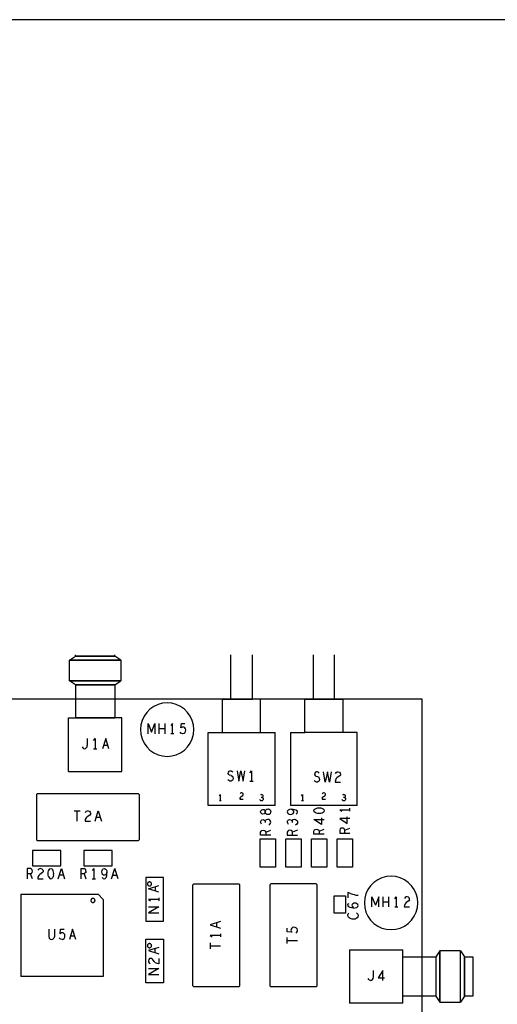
# Model space of a CAD drawing. Extents: x 235 to 565, y 215 to 425.
# Tile 11 of 15: x 396 to 442, y 330 to 425. Entities that reach past the tile are written whole.
import ezdxf

# ---------------------------------------------------------------- set-up
doc = ezdxf.new("R2010")
doc.units = 0
doc.layers.add('RVP8-IFD_G_tassy_art', color=2, linetype='CONTINUOUS')

msp = doc.modelspace()

# ---------------------------------------------------------------- linework, layer by layer
at = {"layer": 'RVP8-IFD_G_tassy_art'}
for points in [[(235.45, 215.45), (565.45, 215.45), (565.45, 425.45), (235.45, 425.45), (235.45, 215.45), (235.45, 215.45)], [(412.794, 356.439), (412.754, 356.89), (412.637, 357.328), (412.445, 357.739), (412.185, 358.11), (411.865, 358.43), (411.494, 358.69), (411.083, 358.882), (410.645, 358.999), (410.194, 359.039), (409.742, 358.999), (409.304, 358.882), (408.894, 358.69), (408.522, 358.43), (408.202, 358.11), (407.942, 357.739), (407.751, 357.328), (407.633, 356.89), (407.594, 356.439), (407.633, 355.987), (407.751, 355.549), (407.942, 355.139), (408.202, 354.767), (408.522, 354.447), (408.894, 354.187), (409.304, 353.996), (409.742, 353.878), (410.194, 353.839), (410.645, 353.878), (411.083, 353.996), (411.494, 354.187), (411.865, 354.447), (412.185, 354.767), (412.445, 355.139), (412.637, 355.549), (412.754, 355.987), (412.794, 356.439)], [(420.007, 348.18), (419.89, 348.205), (419.79, 348.281), (419.74, 348.395), (419.707, 348.319), (419.624, 348.256), (419.507, 348.231), (419.39, 348.269), (419.307, 348.357), (419.274, 348.459), (419.307, 348.56), (419.39, 348.649), (419.507, 348.687), (419.624, 348.661), (419.707, 348.598), (419.74, 348.522), (419.74, 348.395), (419.74, 348.522), (419.79, 348.636), (419.89, 348.712), (420.007, 348.737), (420.124, 348.712), (420.207, 348.649), (420.257, 348.547), (420.274, 348.459), (420.257, 348.37), (420.207, 348.269), (420.124, 348.205), (420.007, 348.18)], [(425.124, 348.293), (424.974, 348.28), (424.824, 348.293), (424.69, 348.331), (424.59, 348.381), (424.507, 348.457), (424.474, 348.559), (424.507, 348.66), (424.59, 348.736), (424.69, 348.787), (424.824, 348.825), (424.974, 348.837), (425.124, 348.825), (425.257, 348.787), (425.357, 348.736), (425.44, 348.66), (425.474, 348.559), (425.44, 348.457), (425.357, 348.381), (425.257, 348.331), (425.124, 348.293)], [(420.724, 343.059), (419.224, 343.059), (419.224, 345.819), (420.724, 345.819), (420.724, 343.059)], [(423.224, 343.059), (421.724, 343.059), (421.724, 345.819), (423.224, 345.819), (423.224, 343.059)], [(425.724, 343.059), (424.224, 343.059), (424.224, 345.819), (425.724, 345.819), (425.724, 343.059)], [(426.724, 343.059), (426.724, 345.819), (428.224, 345.819), (428.224, 343.059), (426.724, 343.059)], [(397.094, 344.689), (397.094, 343.189), (399.854, 343.189), (399.854, 344.689), (397.094, 344.689)], [(402.094, 344.689), (402.094, 343.189), (404.854, 343.189), (404.854, 344.689), (402.094, 344.689)], [(409.844, 342.059), (408.104, 342.059), (408.104, 337.819), (409.844, 337.819), (409.844, 342.059)], [(434.574, 339.599), (434.534, 340.05), (434.417, 340.488), (434.225, 340.899), (433.965, 341.27), (433.645, 341.59), (433.274, 341.85), (432.863, 342.042), (432.425, 342.159), (431.974, 342.199), (431.522, 342.159), (431.084, 342.042), (430.674, 341.85), (430.302, 341.59), (429.982, 341.27), (429.722, 340.899), (429.531, 340.488), (429.413, 340.05), (429.374, 339.599), (429.413, 339.147), (429.531, 338.709), (429.722, 338.299), (429.982, 337.927), (430.302, 337.607), (430.674, 337.347), (431.084, 337.156), (431.522, 337.038), (431.974, 336.999), (432.425, 337.038), (432.863, 337.156), (433.274, 337.347), (433.645, 337.607), (433.965, 337.927), (434.225, 338.299), (434.417, 338.709), (434.534, 339.147), (434.574, 339.599)], [(408.674, 341.439), (408.671, 341.473), (408.662, 341.507), (408.647, 341.539), (408.627, 341.567), (408.602, 341.592), (408.574, 341.612), (408.542, 341.627), (408.508, 341.636), (408.474, 341.639), (408.439, 341.636), (408.405, 341.627), (408.374, 341.612), (408.345, 341.592), (408.321, 341.567), (408.301, 341.539), (408.286, 341.507), (408.277, 341.473), (408.274, 341.439), (408.277, 341.404), (408.286, 341.37), (408.301, 341.339), (408.321, 341.31), (408.345, 341.286), (408.374, 341.266), (408.405, 341.251), (408.439, 341.242), (408.474, 341.239), (408.508, 341.242), (408.542, 341.251), (408.574, 341.266), (408.602, 341.286), (408.627, 341.31), (408.647, 341.339), (408.662, 341.37), (408.671, 341.404), (408.674, 341.439)], [(403.174, 339.839), (403.171, 339.873), (403.162, 339.907), (403.147, 339.939), (403.127, 339.967), (403.102, 339.992), (403.074, 340.012), (403.042, 340.027), (403.008, 340.036), (402.974, 340.039), (402.939, 340.036), (402.905, 340.027), (402.874, 340.012), (402.845, 339.992), (402.821, 339.967), (402.801, 339.939), (402.786, 339.907), (402.777, 339.873), (402.774, 339.839), (402.777, 339.804), (402.786, 339.77), (402.801, 339.739), (402.821, 339.71), (402.845, 339.686), (402.874, 339.666), (402.905, 339.651), (402.939, 339.642), (402.974, 339.639), (403.008, 339.642), (403.042, 339.651), (403.074, 339.666), (403.102, 339.686), (403.127, 339.71), (403.147, 339.739), (403.162, 339.77), (403.171, 339.804), (403.174, 339.839)], [(426.424, 338.589), (426.424, 340.289), (427.524, 340.289), (427.524, 338.589), (426.424, 338.589)], [(408.104, 336.059), (409.844, 336.059), (409.844, 331.819), (408.104, 331.819), (408.104, 336.059)], [(408.674, 335.439), (408.671, 335.473), (408.662, 335.507), (408.647, 335.539), (408.627, 335.567), (408.602, 335.592), (408.574, 335.612), (408.542, 335.627), (408.508, 335.636), (408.474, 335.639), (408.439, 335.636), (408.405, 335.627), (408.374, 335.612), (408.345, 335.592), (408.321, 335.567), (408.301, 335.539), (408.286, 335.507), (408.277, 335.473), (408.274, 335.439), (408.277, 335.404), (408.286, 335.37), (408.301, 335.339), (408.321, 335.31), (408.345, 335.286), (408.374, 335.266), (408.405, 335.251), (408.439, 335.242), (408.474, 335.239), (408.508, 335.242), (408.542, 335.251), (408.574, 335.266), (408.602, 335.286), (408.627, 335.31), (408.647, 335.339), (408.662, 335.37), (408.671, 335.404), (408.674, 335.439)], [(433.114, 334.349), (436.314, 334.349), (436.314, 330.529), (436.714, 329.939), (436.714, 334.939), (436.714, 329.939), (438.714, 329.939), (438.714, 334.939), (436.714, 334.939), (436.314, 334.349), (436.314, 330.529), (433.114, 330.529), (433.114, 334.349)], [(438.714, 334.939), (439.114, 334.349), (439.914, 334.349), (439.914, 330.529), (439.114, 330.529), (439.114, 334.349), (439.114, 330.529), (438.714, 329.939), (438.714, 334.939)]]:
    msp.add_lwpolyline(points, close=True, dxfattribs=at)
for points in [[(401.284, 360.779), (400.694, 361.179), (400.694, 363.179), (401.284, 363.579), (401.284, 363.713)], [(405.104, 363.579), (405.104, 363.713)], [(419.284, 359.389), (416.384, 359.389), (416.384, 363.713)], [(418.484, 359.389), (418.484, 363.713)], [(428.684, 349.069), (428.684, 356.169), (423.584, 356.169), (423.584, 359.389), (426.484, 359.389), (426.484, 363.713)], [(424.384, 363.713), (424.384, 359.389), (427.284, 359.389), (427.284, 356.169)], [(405.694, 363.179), (400.694, 363.179)], [(400.694, 363.179), (405.694, 363.179), (405.694, 361.179)], [(401.284, 363.579), (405.104, 363.579)], [(405.694, 363.179), (405.104, 363.579), (401.284, 363.579)], [(400.694, 361.179), (405.694, 361.179)], [(405.104, 360.779), (405.694, 361.179), (400.694, 361.179)], [(405.104, 360.779), (401.284, 360.779), (401.284, 357.579)], [(401.284, 360.779), (405.104, 360.779), (405.104, 357.579)], [(254.974, 279.439), (254.974, 359.439), (434.974, 359.439)], [(434.974, 359.439), (434.974, 279.439), (254.974, 279.439), (254.974, 279.439)], [(414.184, 356.169), (415.584, 356.169), (415.584, 359.389), (418.484, 359.389)], [(419.284, 356.169), (419.284, 359.389)], [(400.594, 352.379), (400.594, 357.579), (405.104, 357.579)], [(400.594, 352.379), (405.794, 352.379), (405.794, 357.579), (405.104, 357.579), (401.284, 357.579)], [(408.334, 357.039), (408.664, 356.205), (408.993, 357.039), (408.993, 356.039)], [(408.334, 356.039), (408.334, 357.039)], [(409.418, 356.039), (409.418, 357.039)], [(409.95, 357.039), (409.95, 356.039)], [(410.704, 356.039), (410.704, 357.039), (410.552, 356.839)], [(411.838, 356.072), (411.926, 356.139), (411.99, 356.255), (412.002, 356.389), (411.977, 356.522), (411.914, 356.605), (411.825, 356.672), (411.736, 356.689), (411.648, 356.672), (411.534, 356.605), (411.572, 357.039), (411.914, 357.039)], [(409.418, 356.539), (409.95, 356.539)], [(411.838, 356.072), (411.724, 356.039), (411.61, 356.055), (411.521, 356.105), (411.445, 356.189)], [(414.184, 349.069), (414.184, 356.169)], [(415.584, 356.169), (420.684, 356.169)], [(420.684, 349.069), (420.684, 356.169)], [(422.184, 356.169), (423.584, 356.169)], [(422.184, 356.169), (422.184, 349.069)], [(402.427, 355.579), (402.427, 354.912)], [(403.042, 355.379), (403.194, 355.579)], [(403.194, 355.579), (403.194, 354.579)], [(404.214, 355.579), (403.897, 354.579)], [(404.53, 354.579), (404.214, 355.579)], [(410.856, 356.039), (410.552, 356.039)], [(401.92, 354.779), (401.984, 354.679), (402.06, 354.612), (402.148, 354.579), (402.25, 354.612), (402.326, 354.679), (402.402, 354.779), (402.427, 354.912)], [(403.042, 354.579), (403.346, 354.579)], [(404.011, 354.929), (404.416, 354.929)], [(416.265, 352.005), (416.176, 352.072), (416.138, 352.189), (416.164, 352.305), (416.227, 352.389), (416.316, 352.439), (416.404, 352.439), (416.493, 352.405), (416.569, 352.322)], [(416.994, 352.439), (417.171, 351.439)], [(417.171, 351.439), (417.374, 352.439), (417.576, 351.439), (417.754, 352.439)], [(418.242, 352.239), (418.394, 352.439), (418.394, 351.439)], [(424.969, 352.222), (424.893, 352.305), (424.804, 352.339), (424.716, 352.339), (424.627, 352.289), (424.564, 352.205), (424.538, 352.089), (424.576, 351.972), (424.665, 351.905), (424.817, 351.872), (424.931, 351.805), (424.994, 351.705), (425.02, 351.589), (424.982, 351.472), (424.906, 351.389), (424.804, 351.339), (424.703, 351.339), (424.589, 351.389), (424.488, 351.472)], [(425.571, 351.339), (425.394, 352.339)], [(425.774, 352.339), (425.571, 351.339)], [(425.976, 351.339), (425.774, 352.339)], [(426.154, 352.339), (425.976, 351.339)], [(426.553, 352.172), (426.629, 352.272), (426.718, 352.322), (426.819, 352.339), (426.946, 352.305), (427.034, 352.222)], [(427.034, 352.222), (427.06, 352.122), (427.047, 352.022), (426.996, 351.939), (426.743, 351.772)], [(416.582, 351.572), (416.506, 351.489), (416.404, 351.439), (416.303, 351.439), (416.189, 351.489), (416.088, 351.572)], [(416.417, 351.972), (416.265, 352.005)], [(416.417, 351.972), (416.531, 351.905), (416.594, 351.805), (416.62, 351.689), (416.582, 351.572)], [(418.242, 351.439), (418.546, 351.439)], [(426.553, 351.489), (426.528, 351.339)], [(426.528, 351.339), (427.06, 351.339)], [(426.553, 351.489), (426.629, 351.655), (426.743, 351.772)], [(397.474, 350.139), (397.574, 350.239), (407.374, 350.239)], [(397.474, 350.139), (397.474, 345.739), (397.574, 345.639)], [(407.374, 350.239), (407.474, 350.139), (407.474, 345.739), (407.374, 345.639)], [(415.272, 350.015), (415.364, 350.139)], [(415.456, 349.519), (415.272, 349.519)], [(415.364, 350.139), (415.364, 349.519)], [(417.284, 349.763), (417.269, 349.67)], [(417.269, 349.67), (417.591, 349.67)], [(417.284, 349.763), (417.33, 349.866), (417.399, 349.939), (417.552, 350.042), (417.583, 350.094), (417.591, 350.156), (417.575, 350.218), (417.522, 350.269), (417.445, 350.29), (417.384, 350.28), (417.33, 350.249), (417.284, 350.187)], [(419.417, 349.849), (419.471, 349.829), (419.525, 349.777), (419.54, 349.705), (419.532, 349.643), (419.494, 349.581), (419.433, 349.529), (419.371, 349.519), (419.302, 349.529), (419.241, 349.57), (419.195, 349.643)], [(419.325, 350.128), (419.256, 350.087)], [(419.325, 350.128), (419.394, 350.139), (419.463, 350.108), (419.502, 350.056), (419.517, 349.994), (419.502, 349.932), (419.463, 349.88), (419.417, 349.849), (419.348, 349.849)], [(423.272, 350.015), (423.364, 350.139)], [(423.456, 349.519), (423.272, 349.519)], [(423.364, 350.139), (423.364, 349.519)], [(425.284, 349.763), (425.269, 349.67)], [(425.269, 349.67), (425.591, 349.67)], [(425.284, 349.763), (425.33, 349.866), (425.399, 349.939), (425.552, 350.042), (425.583, 350.094), (425.591, 350.156), (425.575, 350.218), (425.522, 350.269), (425.445, 350.29), (425.384, 350.28), (425.33, 350.249), (425.284, 350.187)], [(427.417, 349.849), (427.471, 349.829), (427.525, 349.777), (427.54, 349.705), (427.532, 349.643), (427.494, 349.581), (427.433, 349.529), (427.371, 349.519), (427.302, 349.529), (427.241, 349.57), (427.195, 349.643)], [(427.325, 350.128), (427.256, 350.087)], [(427.325, 350.128), (427.394, 350.139), (427.463, 350.108), (427.502, 350.056), (427.517, 349.994), (427.502, 349.932), (427.463, 349.88), (427.417, 349.849), (427.348, 349.849)], [(401.162, 348.539), (401.745, 348.539)], [(401.454, 347.539), (401.454, 348.539)], [(402.499, 348.539), (402.626, 348.505), (402.714, 348.422), (402.74, 348.322), (402.727, 348.222), (402.676, 348.139), (402.423, 347.972), (402.309, 347.855), (402.233, 347.689), (402.208, 347.539), (402.74, 347.539)], [(402.499, 348.539), (402.398, 348.522), (402.309, 348.472), (402.233, 348.372)], [(403.177, 347.539), (403.494, 348.539), (403.81, 347.539)], [(420.684, 349.069), (414.184, 349.069)], [(422.257, 348.712), (422.107, 348.687), (421.974, 348.623), (421.907, 348.547), (421.874, 348.459), (421.907, 348.357), (421.974, 348.281), (422.074, 348.231), (422.207, 348.205), (422.324, 348.231), (422.44, 348.294), (422.507, 348.37), (422.524, 348.459), (422.49, 348.56), (422.407, 348.636), (422.257, 348.712), (422.44, 348.712), (422.59, 348.687), (422.74, 348.623)], [(428.684, 349.069), (422.184, 349.069)], [(422.757, 348.243), (422.84, 348.332), (422.874, 348.433), (422.84, 348.535), (422.74, 348.623)], [(426.974, 348.659), (427.174, 348.507)], [(426.974, 348.659), (427.974, 348.659)], [(427.974, 348.507), (427.974, 348.811)], [(403.696, 347.889), (403.291, 347.889)], [(419.357, 347.261), (419.29, 347.375), (419.274, 347.489), (419.324, 347.603), (419.407, 347.667), (419.507, 347.692), (419.607, 347.667), (419.69, 347.603), (419.74, 347.527), (419.74, 347.413)], [(419.74, 347.527), (419.774, 347.616), (419.857, 347.705), (419.974, 347.73)], [(420.074, 347.16), (420.19, 347.236), (420.257, 347.337), (420.274, 347.451), (420.257, 347.553), (420.174, 347.654), (420.074, 347.717), (419.974, 347.73)], [(421.874, 347.489), (421.924, 347.603), (422.007, 347.667), (422.107, 347.692), (422.207, 347.667), (422.29, 347.603), (422.34, 347.527), (422.34, 347.413)], [(421.874, 347.489), (421.89, 347.375), (421.957, 347.261)], [(422.34, 347.527), (422.374, 347.616), (422.457, 347.705), (422.574, 347.73), (422.674, 347.717), (422.774, 347.654), (422.857, 347.553), (422.874, 347.451), (422.857, 347.337), (422.79, 347.236), (422.674, 347.16)], [(425.19, 347.222), (424.474, 347.691), (425.474, 347.691)], [(425.19, 347.855), (425.19, 347.222)], [(426.974, 347.791), (427.69, 347.322), (427.69, 347.955)], [(427.974, 347.791), (426.974, 347.791)], [(419.274, 346.165), (419.274, 346.482), (419.324, 346.583), (419.39, 346.647), (419.524, 346.672), (419.657, 346.647)], [(419.657, 346.647), (419.74, 346.571), (419.79, 346.482), (419.79, 346.165)], [(419.79, 346.482), (420.274, 346.672)], [(422.874, 346.672), (422.39, 346.482), (422.34, 346.571), (422.257, 346.647), (422.124, 346.672), (421.99, 346.647), (421.924, 346.583), (421.874, 346.482), (421.874, 346.165), (422.874, 346.165)], [(422.39, 346.165), (422.39, 346.482)], [(424.474, 346.265), (424.474, 346.582), (424.524, 346.683), (424.59, 346.747), (424.724, 346.772), (424.857, 346.747), (424.94, 346.671), (424.99, 346.582), (424.99, 346.265)], [(424.99, 346.582), (425.474, 346.772)], [(427.09, 346.847), (427.024, 346.783), (426.974, 346.682), (426.974, 346.365), (427.974, 346.365)], [(427.49, 346.365), (427.49, 346.682), (427.44, 346.771), (427.357, 346.847), (427.224, 346.872), (427.09, 346.847)], [(427.49, 346.682), (427.974, 346.872)], [(407.374, 345.639), (397.574, 345.639)], [(420.274, 346.165), (419.274, 346.165)], [(425.474, 346.265), (424.474, 346.265)], [(396.907, 342.422), (396.996, 342.472), (397.072, 342.555), (397.097, 342.689), (397.072, 342.822), (397.008, 342.889), (396.907, 342.939), (396.59, 342.939), (396.59, 341.939)], [(397.889, 342.939), (398.016, 342.905), (398.104, 342.822), (398.13, 342.722), (398.117, 342.622), (398.066, 342.539), (397.813, 342.372), (397.699, 342.255), (397.623, 342.089), (397.598, 341.939), (398.13, 341.939)], [(397.889, 342.939), (397.788, 342.922), (397.699, 342.872), (397.623, 342.772)], [(398.656, 342.155), (398.618, 342.289), (398.605, 342.439), (398.618, 342.589), (398.656, 342.722), (398.706, 342.822), (398.782, 342.905), (398.884, 342.939), (398.985, 342.905)], [(399.15, 342.289), (399.162, 342.439), (399.15, 342.589), (399.112, 342.722), (399.061, 342.822), (398.985, 342.905)], [(399.587, 341.939), (399.904, 342.939), (400.22, 341.939)], [(401.79, 342.939), (401.79, 341.939)], [(401.79, 342.939), (402.107, 342.939)], [(402.297, 342.689), (402.272, 342.555), (402.196, 342.472), (402.107, 342.422), (401.79, 342.422)], [(402.297, 342.689), (402.272, 342.822), (402.208, 342.889), (402.107, 342.939)], [(403.064, 342.939), (402.912, 342.739)], [(403.064, 342.939), (403.064, 341.939)], [(403.868, 342.055), (403.957, 341.972), (404.058, 341.939), (404.16, 341.972), (404.248, 342.072), (404.312, 342.222), (404.337, 342.372), (404.337, 342.555), (404.261, 342.405), (404.185, 342.322), (404.084, 342.289), (403.995, 342.305), (403.919, 342.372), (403.856, 342.489), (403.83, 342.605), (403.856, 342.739), (403.906, 342.839), (403.982, 342.905), (404.084, 342.939), (404.172, 342.905), (404.248, 342.839), (404.312, 342.705), (404.337, 342.555)], [(404.787, 341.939), (405.104, 342.939)], [(405.42, 341.939), (405.104, 342.939)], [(397.097, 341.939), (396.907, 342.422), (396.59, 342.422)], [(398.656, 342.155), (398.706, 342.055), (398.782, 341.972), (398.884, 341.939), (398.985, 341.972), (399.061, 342.055)], [(399.15, 342.289), (399.112, 342.155), (399.061, 342.055)], [(400.106, 342.289), (399.701, 342.289)], [(402.107, 342.422), (402.297, 341.939)], [(402.912, 341.939), (403.216, 341.939)], [(404.901, 342.289), (405.306, 342.289)], [(409.374, 340.641), (408.374, 340.958), (409.374, 341.274)], [(409.024, 341.16), (409.024, 340.755)], [(412.774, 331.439), (412.674, 331.539), (412.674, 341.339), (412.774, 341.439), (417.174, 341.439)], [(417.174, 331.439), (417.274, 331.539), (417.274, 341.339), (417.174, 341.439)], [(424.674, 341.439), (420.274, 341.439), (420.174, 341.339), (420.174, 331.539), (420.274, 331.439)], [(424.674, 331.439), (424.774, 331.539), (424.774, 341.339), (424.674, 341.439)], [(395.974, 340.439), (395.974, 332.439)], [(395.974, 340.439), (403.474, 340.439)], [(403.474, 340.439), (403.974, 339.939), (403.974, 332.439), (395.974, 332.439)], [(409.374, 339.938), (408.374, 339.938), (408.574, 339.786)], [(409.374, 340.09), (409.374, 339.786)], [(427.774, 340.612), (427.774, 340.105)], [(428.024, 340.511), (427.774, 340.612)], [(428.024, 340.511), (428.207, 340.447), (428.374, 340.397), (428.557, 340.359), (428.774, 340.333)], [(430.114, 339.199), (430.114, 340.199), (430.444, 339.365)], [(430.773, 339.199), (430.773, 340.199), (430.444, 339.365)], [(431.198, 339.199), (431.198, 340.199)], [(431.73, 340.199), (431.73, 339.199)], [(432.332, 339.999), (432.484, 340.199)], [(432.484, 340.199), (432.484, 339.199)], [(433.757, 339.882), (433.706, 339.799), (433.453, 339.632), (433.339, 339.515), (433.263, 339.349), (433.238, 339.199), (433.77, 339.199)], [(433.757, 339.882), (433.77, 339.982), (433.744, 340.082), (433.656, 340.165), (433.529, 340.199), (433.428, 340.182), (433.339, 340.132), (433.263, 340.032)], [(408.374, 339.209), (409.374, 339.209), (408.374, 338.626), (409.374, 338.626)], [(428.324, 339.098), (428.107, 339.123), (427.99, 339.161), (427.874, 339.225), (427.79, 339.313), (427.774, 339.402), (427.807, 339.491), (427.89, 339.554)], [(428.557, 339.567), (428.457, 339.579), (428.34, 339.567), (428.24, 339.516), (428.174, 339.453), (428.14, 339.364), (428.174, 339.263), (428.24, 339.187), (428.357, 339.098)], [(428.324, 339.098), (428.49, 339.111), (428.64, 339.161), (428.74, 339.25), (428.774, 339.351), (428.74, 339.44), (428.657, 339.516), (428.557, 339.567)], [(431.198, 339.699), (431.73, 339.699)], [(432.332, 339.199), (432.636, 339.199)], [(428.624, 338.635), (428.69, 338.572), (428.74, 338.496), (428.774, 338.407), (428.774, 338.319), (428.74, 338.23), (428.674, 338.141), (428.574, 338.065), (428.474, 338.027), (428.324, 338.002), (428.174, 338.015), (428.007, 338.065), (427.907, 338.129), (427.824, 338.217), (427.774, 338.331), (427.774, 338.433), (427.807, 338.521), (427.857, 338.597)], [(398.675, 337.039), (398.675, 336.322), (398.726, 336.172), (398.827, 336.072), (398.954, 336.039), (399.08, 336.072)], [(399.232, 337.039), (399.232, 336.322), (399.182, 336.172), (399.08, 336.072)], [(399.974, 336.039), (400.088, 336.072), (400.176, 336.139), (400.24, 336.255), (400.252, 336.389), (400.227, 336.522), (400.164, 336.605), (400.075, 336.672), (399.986, 336.689), (399.898, 336.672), (399.784, 336.605), (399.822, 337.039), (400.164, 337.039)], [(400.994, 337.039), (400.677, 336.039)], [(401.31, 336.039), (400.994, 337.039)], [(415.374, 337.775), (414.374, 337.459), (415.374, 337.142)], [(415.024, 337.256), (415.024, 337.661)], [(422.724, 336.67), (422.807, 336.746), (422.857, 336.835), (422.874, 336.949), (422.84, 337.063), (422.774, 337.151), (422.657, 337.215), (422.524, 337.227), (422.39, 337.202), (422.307, 337.139), (422.24, 337.05), (422.224, 336.961), (422.24, 336.873), (422.307, 336.759), (421.874, 336.797), (421.874, 337.139)], [(399.974, 336.039), (399.86, 336.055), (399.771, 336.105), (399.695, 336.189)], [(400.791, 336.389), (401.196, 336.389)], [(415.374, 336.439), (414.374, 336.439), (414.574, 336.287)], [(415.374, 336.591), (415.374, 336.287)], [(421.874, 335.637), (421.874, 336.22)], [(409.374, 335.274), (408.374, 334.958), (409.374, 334.641)], [(409.024, 334.755), (409.024, 335.16)], [(414.374, 335.71), (414.374, 335.127)], [(414.374, 335.419), (415.374, 335.419)], [(421.874, 335.929), (422.874, 335.929)], [(427.914, 335.039), (433.114, 335.039)], [(427.914, 335.039), (427.914, 329.839)], [(433.114, 329.839), (433.114, 330.529), (433.114, 335.039)], [(409.374, 334.204), (409.374, 333.672), (409.224, 333.697), (409.057, 333.773), (408.94, 333.887), (408.774, 334.14), (408.69, 334.191), (408.59, 334.204), (408.49, 334.178), (408.407, 334.09), (408.374, 333.963), (408.39, 333.862), (408.44, 333.773), (408.54, 333.697)], [(408.374, 333.209), (409.374, 333.209), (408.374, 332.626), (409.374, 332.626)], [(429.978, 332.039), (429.89, 332.072), (429.814, 332.139), (429.75, 332.239)], [(429.978, 332.039), (430.08, 332.072), (430.156, 332.139), (430.232, 332.239), (430.257, 332.372), (430.257, 333.039)], [(431.176, 332.039), (431.176, 333.039), (430.707, 332.322)], [(430.707, 332.322), (431.34, 332.322)], [(417.174, 331.439), (412.774, 331.439)], [(424.674, 331.439), (420.274, 331.439)], [(433.114, 329.839), (427.914, 329.839)]]:
    msp.add_lwpolyline(points, dxfattribs=at)

doc.saveas('drawing.dxf')
